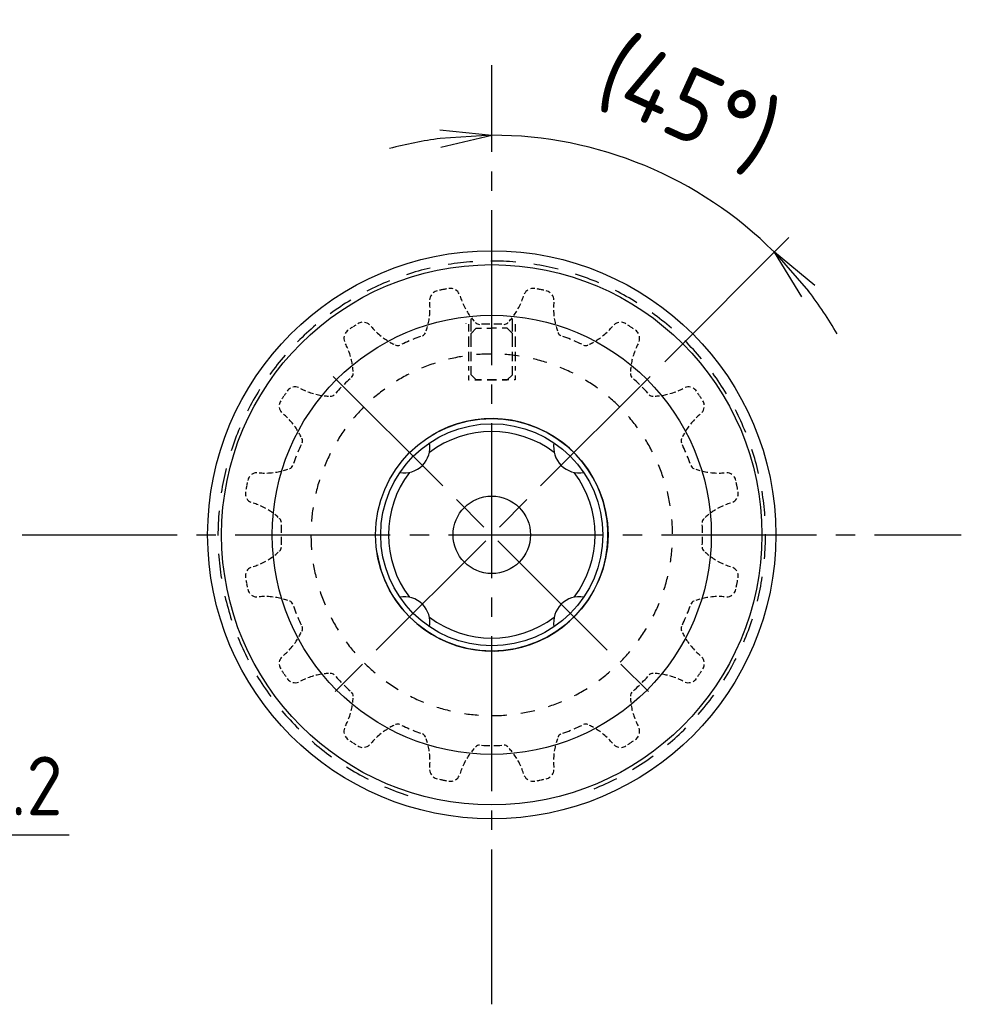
# Model space of a CAD drawing. Header units: millimetres. Extents: x -127 to 1, y 374 to 430.
# Tile 6 of 6: x -19 to -1, y 407 to 426. Entities that reach past the tile are written whole.
import ezdxf

# ---------------------------------------------------------------- set-up
doc = ezdxf.new("R2010")
doc.units = ezdxf.units.MM
for name, pattern in [('AM_ISO08W050', [18, 12, -1.5, 3, -1.5]), ('AM_ISO08W050x2', [9, 6, -0.75, 1.5, -0.75]), ('CNS_SOLID', [0]), ('GEN7A', [6.875, 5, -0.625, 0.625, -0.625])]:
    doc.linetypes.add(name, pattern=pattern)
for name, color, linetype in [('2', 40, 'Continuous'), ('4', 3, 'Continuous'), ('5', 3, 'Continuous'), ('6', 2, 'Continuous'), ('7A', 4, 'GEN7A'), ('8', 1, 'Continuous')]:
    doc.layers.add(name, color=color, linetype=linetype)
doc.layers.add('AM_7', color=4, linetype='AM_ISO08W050', lineweight=25)
doc.layers.add('vis', color=7, linetype='CNS_SOLID', lineweight=30)
doc.styles.get("Standard").update_dxf_attribs({"font": 'ISOCP.SHX', "bigfont": 'EXTFONT.SHX'})
doc.dimstyles.new('AM_ISO$2', dxfattribs={"dimscale": 0.3, "dimtxt": 3.5, "dimasz": 2.5, "dimexe": 1, "dimexo": 1, "dimgap": 1.5, "dimtad": 1, "dimdsep": 46, "dimtxsty": 'STANDARD', "dimblk": 'OPEN', "dimcen": 0, "dimclrd": 3, "dimclre": 3, "dimclrt": 2, "dimadec": 0, "dimazin": 2, "dimtp": 0.1, "dimtm": 0.1, "dimtfac": 0.71, "dimtmove": 0, "dimatfit": 3, "dimfxl": 1, "dimlwd": -1, "dimlwe": -1, "dimarcsym": 1})
doc.dimstyles.new('AM_ISO$3', dxfattribs={"dimscale": 0.3, "dimtxt": 3, "dimasz": 3, "dimexe": 1, "dimexo": 1, "dimgap": 1, "dimtad": 1, "dimtoh": 1, "dimdec": 3, "dimdsep": 46, "dimtxsty": 'STANDARD', "dimblk": 'OPEN', "dimcen": 0, "dimclrd": 3, "dimclre": 3, "dimclrt": 2, "dimazin": 2, "dimtp": 0.1, "dimtm": 0.1, "dimtfac": 0.71, "dimtdec": 3, "dimtofl": 0, "dimtmove": 0, "dimatfit": 0, "dimldrblk": 'OPEN', "dimfxl": 1, "dimlwd": -1, "dimlwe": -1, "dimarcsym": 1})

# ---------------------------------------------------------------- blocks, each defined once
blk = doc.blocks.new('_Open')
at = {"color": 0, "linetype": 'ByBlock', "lineweight": -2}
for p, q in [((-1, 0.167), (0, 0)), ((-1, -0.167), (0, 0)), ((0, 0), (-1, 0))]:
    blk.add_line(p, q, dxfattribs=at)
blk = doc.blocks.new('*D279')
at = {"layer": '5', "color": 3, "transparency": 16777216}
blk.add_line((-6.399, 419.492), (-3.996, 421.895), dxfattribs=at)
for start, end in [(97.4117, 104.8234), (45, 90), (30.1766, 37.5883)]:
    blk.add_arc((-9.749, 416.142), 7.736, start, end, dxfattribs=at)
at = {"layer": 'DEFPOINTS', "color": 0, "transparency": 16777216}
for p in [(-9.749, 425.231), (-7.747, 423.615), (-6.682, 419.21), (-12.817, 413.075), (-9.749, 407.053)]:
    blk.add_point(p, dxfattribs=at)
at = {"layer": '5', "color": 3, "transparency": 16777216}
for p, rotation in [((-9.749, 423.878), 3.705850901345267), ((-4.279, 421.612), 131.2941490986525)]:
    blk.add_blockref('_Open', p, dxfattribs=dict(at, rotation=rotation))
at = {"layer": '5', "color": 2, "transparency": 16777216, "insert": (-5.96, 424.422), "char_height": 1.4, "attachment_point": 5, "rotation": 335.413}
blk.add_mtext('(45°)', dxfattribs=at)
blk = doc.blocks.new('*D281')
at = {"layer": '5', "color": 3, "transparency": 16777216}
for p, q in [((-24.172, 413.303), (-22.398, 410.332)), ((-22.398, 410.332), (-17.931, 410.332))]:
    blk.add_line(p, q, dxfattribs=at)
at = {"layer": 'DEFPOINTS', "color": 0, "transparency": 16777216}
for p in [(-26.215, 416.723), (-24.757, 414.281)]:
    blk.add_point(p, dxfattribs=at)
at = {"layer": '5', "color": 3, "transparency": 16777216, "xscale": 1.14, "yscale": 1.14, "zscale": 1.14, "rotation": 120.8436985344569}
blk.add_blockref('_Open', (-24.757, 414.281), dxfattribs=at)
at = {"layer": '5', "color": 2, "transparency": 16777216, "insert": (-19.974, 411.282), "char_height": 1.14, "attachment_point": 5}
blk.add_mtext('2-C0.2', dxfattribs=at)

msp = doc.modelspace()

# ---------------------------------------------------------------- linework, layer by layer
at = {"color": 1}
for p, q in [((-10.1992, 420.2175), (-10.1992, 420.0781)), ((-9.2992, 420.2175), (-9.2992, 420.0781)), ((-10.1992, 419.9807), (-10.1992, 419.7797)), ((-9.2992, 419.9807), (-9.2992, 419.7797)), ((-10.1992, 419.6823), (-10.1992, 419.5027)), ((-9.2992, 419.6823), (-9.2992, 419.5027)), ((-10.1992, 419.4052), (-10.1992, 419.323)), ((-9.2992, 419.4052), (-9.2992, 419.323)), ((-10.1992, 419.2256), (-10.1992, 419.1423)), ((-9.2992, 419.2256), (-9.2992, 419.1423)), ((-10.1992, 419.1423), (-10.1854, 419.1423)), ((-10.0771, 419.1423), (-9.9484, 419.1423)), ((-9.84, 419.1423), (-9.7492, 419.1423)), ((-9.6583, 419.1423), (-9.7492, 419.1423)), ((-9.4213, 419.1423), (-9.55, 419.1423)), ((-9.2992, 419.1423), (-9.313, 419.1423))]:
    msp.add_line(p, q, dxfattribs=at)
for points in [[(-10.1492, 420.0781), (-10.1492, 420.3217)], [(-9.3492, 420.0781), (-9.3492, 420.3217)], [(-10.1492, 419.9192), (-10.1492, 420.0423), (-10.0492, 420.1423), (-9.9508, 420.1423)], [(-9.8424, 420.1423), (-9.7492, 420.1423)], [(-9.6559, 420.1423), (-9.7492, 420.1423)], [(-9.3492, 419.9192), (-9.3492, 420.0423), (-9.4492, 420.1423), (-9.5476, 420.1423)], [(-10.1492, 419.7797), (-10.1492, 419.9807)], [(-9.3492, 419.7797), (-9.3492, 419.9807)], [(-10.1492, 419.5027), (-10.1492, 419.6823)], [(-9.3492, 419.5027), (-9.3492, 419.6823)], [(-10.1492, 419.2423), (-10.1492, 419.4052)], [(-9.3492, 419.2423), (-9.3492, 419.4052)], [(-9.9484, 419.1423), (-10.0492, 419.1423), (-10.1492, 419.2423)], [(-9.55, 419.1423), (-9.4492, 419.1423), (-9.3492, 419.2423)], [(-9.7492, 419.1423), (-9.84, 419.1423)], [(-9.7492, 419.1423), (-9.6583, 419.1423)]]:
    msp.add_lwpolyline(points, dxfattribs=at)
for radius in [4.25, 2.25, 0.75]:
    msp.add_circle((-9.7492, 416.1423), radius)
for radius, start, end in [(5.3, 102.96806, 108.16277), (5.3, 93.96806, 99.16277), (5.3, 84.96806, 90.16277), (5.3, 75.96806, 81.16277), (5.3, 66.96806, 72.16277), (5.3, 111.96806, 117.16277), (5.3, 120.96806, 126.16277), (5.3, 57.96806, 63.16277), (5.3, 48.96806, 54.16277), (5.3, 129.96806, 135.16277), (5.3, 39.96806, 45.16277), (5.3, 138.96806, 144.16277), (3.5, 99.2746, 103.81666), (3.5, 90.2746, 94.81666), (3.5, 81.2746, 85.81666), (3.5, 72.2746, 76.81666), (3.5, 108.2746, 112.81666), (3.5, 63.2746, 67.81666), (3.5, 117.2746, 121.81666), (5.3, 30.96806, 36.16277), (3.5, 54.2746, 58.81666), (5.3, 147.96806, 153.16277), (3.5, 126.2746, 130.81666), (3.5, 45.2746, 49.81666), (3.5, 135.2746, 139.81666), (3.5, 36.2746, 40.81666), (5.3, 21.96806, 27.16277), (5.3, 156.96806, 162.16277), (3.5, 144.2746, 148.81666), (3.5, 27.2746, 31.81666), (3.5, 153.2746, 157.81666), (5.3, 12.96806, 18.16277), (3.5, 18.2746, 22.81666), (5.3, 165.96806, 171.16277), (3.5, 162.2746, 166.81666), (3.5, 9.2746, 13.81666), (5.3, 3.96806, 9.16277), (5.3, 174.96806, 180.16277), (3.5, 171.2746, 175.81666), (3.5, 0.2746, 4.81666), (3.5, 180.2746, 184.81666), (5.3, 354.96806, 0.16277), (5.3, 183.96806, 189.16277), (3.5, 351.2746, 355.81666), (3.5, 189.2746, 193.81666), (3.5, 342.2746, 346.81666), (5.3, 345.96806, 351.16277), (3.5, 198.2746, 202.81666), (5.3, 192.96806, 198.16277), (3.5, 333.2746, 337.81666), (3.5, 207.2746, 211.81666), (5.3, 336.96806, 342.16277), (3.5, 324.2746, 328.81666), (5.3, 201.96806, 207.16277), (3.5, 216.2746, 220.81666), (3.5, 315.2746, 319.81666), (3.5, 225.2746, 229.81666), (5.3, 327.96806, 333.16277), (3.5, 306.2746, 310.81666), (5.3, 210.96806, 216.16277), (3.5, 234.2746, 238.81666), (3.5, 297.2746, 301.81666), (3.5, 243.2746, 247.81666), (3.5, 288.2746, 292.81666), (5.3, 318.96806, 324.16277), (5.3, 219.96806, 225.16277), (3.5, 252.2746, 256.81666), (3.5, 261.2746, 265.81666), (3.5, 279.2746, 283.81666), (3.5, 270.2746, 274.81666), (5.3, 309.96806, 315.16277), (5.3, 228.96806, 234.16277), (5.3, 300.96806, 306.16277), (5.3, 237.96806, 243.16277), (5.3, 291.96806, 297.16277), (5.3, 246.96806, 252.16277)]:
    msp.add_arc((-9.7492, 416.1423), radius, start, end, dxfattribs=at)
for start, end in [(52.85169, 127.14831), (142.85169, 217.14831), (322.85169, 37.14831), (232.85169, 307.14831)]:
    msp.add_arc((-9.7492, 416.1423), 2, start, end)
at = {"layer": '2'}
for radius in [5.23, 2.15]:
    msp.add_circle((-9.7492, 416.1423), radius, dxfattribs=at)
at = {"layer": '4'}
msp.add_arc((-9.7492, 416.1423), 2.25, 188.74899, 121.25101, dxfattribs=at)
at = {"layer": '6'}
for centre, start, end in [((-11.4462, 417.8393), 260.31877, 9.68123), ((-8.0521, 417.8393), 170.31877, 279.68123), ((-11.4462, 414.4452), 350.31877, 99.68123), ((-8.0521, 414.4452), 80.31877, 189.68123)]:
    msp.add_arc(centre, 0.5, start, end, dxfattribs=at)
at = {"layer": '7A', "ltscale": 0.6}
for p, q in [((-9.7492, 407.0533), (-9.7492, 425.2313)), ((-18.8382, 416.1423), (-0.6602, 416.1423))]:
    msp.add_line(p, q, dxfattribs=at)
at = {"layer": '8'}
for centre, radius, start, end in [((-9.738, 416.0891), 4.8943, 101.30973, 102.0493), ((-9.7392, 416.0889), 4.8943, 100.4507, 101.19027), ((-10.5499, 420.7228), 0.19, 73.86037, 99.91595), ((-10.5499, 420.7228), 0.19, 26.22217, 58.12566), ((-8.9484, 420.7228), 0.19, 121.87434, 153.77783), ((-8.9484, 420.7228), 0.19, 80.08405, 106.13963), ((-9.7592, 416.0889), 4.8943, 78.80973, 79.5493), ((-9.7603, 416.0891), 4.8943, 77.9507, 78.69027), ((-10.7623, 420.6806), 0.19, 144.37434, 176.27783), ((-10.7623, 420.6806), 0.19, 102.58405, 128.63963), ((-9.0992, 421.1593), 1.325, 197.51342, 201.91158), ((-10.3992, 421.1593), 1.325, 338.08842, 342.48658), ((-8.7361, 420.6806), 0.19, 51.36037, 77.41595), ((-8.7361, 420.6806), 0.19, 3.72217, 35.62566), ((-12.2697, 420.5287), 1.325, 353.35355, 358.48407), ((-12.2697, 420.5287), 1.325, 0.58842, 4.98658), ((-9.0992, 421.1593), 1.325, 204.01593, 209.14645), ((-10.3992, 421.1593), 1.325, 330.85355, 335.98407), ((-7.2287, 420.5287), 1.325, 175.01342, 179.41158), ((-7.2287, 420.5287), 1.325, 181.51593, 186.64645), ((-12.2697, 420.5287), 1.325, 346.90026, 351.2631), ((-9.0992, 421.1593), 1.325, 211.2369, 215.59974), ((-9.0992, 421.1593), 1.325, 218.09409, 221.79433), ((-10.3992, 421.1593), 1.325, 318.20567, 321.90591), ((-10.3992, 421.1593), 1.325, 324.40026, 328.7631), ((-7.2287, 420.5287), 1.325, 188.7369, 193.09974), ((-9.7186, 416.0975), 4.8943, 123.80973, 124.5493), ((-9.7195, 416.0968), 4.8943, 122.9507, 123.69027), ((-12.2419, 420.0677), 0.19, 96.36037, 122.41595), ((-12.2419, 420.0677), 0.19, 48.72217, 80.62566), ((-11.0686, 421.0262), 1.325, 220.01342, 224.41158), ((-12.2697, 420.5287), 1.325, 340.70567, 344.40591), ((-11.3655, 420.9361), 1.325, 327.71029, 327.89584), ((-9.0992, 421.1593), 1.325, 223.35416, 223.53971), ((-9.9872, 420.3155), 0.1, 223.53971, 270.52715), ((-9.7492, 416.1423), 4.08, 90.54555, 92.75092), ((-9.7492, 416.1423), 4.08, 87.24908, 89.45445), ((-9.5112, 420.3155), 0.1, 269.47285, 316.46029), ((-10.3992, 421.1593), 1.325, 316.46029, 316.64584), ((-7.2287, 420.5287), 1.325, 195.59409, 199.29433), ((-8.4298, 421.0262), 1.325, 315.58842, 319.98658), ((-7.2565, 420.0677), 0.19, 99.37434, 131.27783), ((-7.2565, 420.0677), 0.19, 57.58405, 83.63963), ((-9.7789, 416.0968), 4.8943, 56.30973, 57.0493), ((-9.7798, 416.0975), 4.8943, 55.4507, 56.19027), ((-12.4219, 419.9474), 0.19, 166.87434, 198.77783), ((-12.4219, 419.9474), 0.19, 125.08405, 151.13963), ((-11.0686, 421.0262), 1.325, 226.51593, 231.64645), ((-11.0686, 421.0262), 1.325, 233.7369, 238.09974), ((-9.7492, 416.1423), 4.08, 109.74908, 111.95445), ((-11.1263, 420.0889), 0.1, 291.97285, 338.96029), ((-7.2287, 420.5287), 1.325, 200.85416, 201.03971), ((-8.372, 420.0889), 0.1, 201.03971, 248.02715), ((-9.7492, 416.1423), 4.08, 68.04555, 70.25092), ((-8.4298, 421.0262), 1.325, 301.90026, 306.2631), ((-8.4298, 421.0262), 1.325, 308.35355, 313.48407), ((-7.0765, 419.9474), 0.19, 28.86037, 54.91595), ((-7.0765, 419.9474), 0.19, 341.22217, 13.12566), ((-13.7564, 419.2303), 1.325, 23.08842, 27.48658), ((-11.0686, 421.0262), 1.325, 240.59409, 244.29433), ((-11.0686, 421.0262), 1.325, 245.85416, 246.03971), ((-11.5661, 419.9067), 0.1, 246.03971, 293.02715), ((-9.7492, 416.1423), 4.08, 113.04555, 115.25092), ((-9.7492, 416.1423), 4.08, 64.74908, 66.95445), ((-7.9323, 419.9067), 0.1, 246.97285, 293.96029), ((-8.4298, 421.0262), 1.325, 293.96029, 294.14584), ((-8.4298, 421.0262), 1.325, 295.70567, 299.40591), ((-5.742, 419.2303), 1.325, 152.51342, 156.91158), ((-13.7564, 419.2303), 1.325, 15.85355, 20.98407), ((-13.7564, 419.2303), 1.325, 9.40026, 13.7631), ((-5.742, 419.2303), 1.325, 166.2369, 170.59974), ((-5.742, 419.2303), 1.325, 159.01593, 164.14645), ((-13.7564, 419.2303), 1.325, 3.20567, 6.90591), ((-5.742, 419.2303), 1.325, 173.09409, 176.79433), ((-9.7492, 416.1423), 4.08, 132.24908, 134.45445), ((-12.5318, 419.2615), 0.1, 314.47285, 1.46029), ((-13.7564, 419.2303), 1.325, 1.46029, 1.64584), ((-6.9666, 419.2615), 0.1, 178.53971, 225.52715), ((-5.742, 419.2303), 1.325, 178.35416, 178.53971), ((-9.7492, 416.1423), 4.08, 45.54555, 47.75092), ((-13.5543, 418.815), 0.19, 118.86037, 144.91595), ((-13.5543, 418.815), 0.19, 71.22217, 103.12566), ((-12.8372, 420.1495), 1.325, 242.51342, 246.91158), ((-9.7492, 416.1423), 4.08, 135.54555, 137.75092), ((-9.7492, 416.1423), 4.08, 42.24908, 44.45445), ((-6.6612, 420.1495), 1.325, 293.08842, 297.48658), ((-5.944, 418.815), 0.19, 76.87434, 108.77783), ((-5.944, 418.815), 0.19, 35.08405, 61.13963), ((-9.7037, 416.1126), 4.8943, 146.30973, 147.0493), ((-9.7044, 416.1116), 4.8943, 145.4507, 146.19027), ((-12.8372, 420.1495), 1.325, 249.01593, 254.14645), ((-12.8372, 420.1495), 1.325, 256.2369, 260.59974), ((-12.8372, 420.1495), 1.325, 263.09409, 266.79433), ((-12.8372, 420.1495), 1.325, 268.35416, 268.53971), ((-12.8684, 418.9249), 0.1, 268.53971, 315.52715), ((-6.63, 418.9249), 0.1, 224.47285, 271.46029), ((-6.6612, 420.1495), 1.325, 271.46029, 271.64584), ((-6.6612, 420.1495), 1.325, 273.20567, 276.90591), ((-6.6612, 420.1495), 1.325, 279.40026, 283.7631), ((-6.6612, 420.1495), 1.325, 285.85355, 290.98407), ((-9.794, 416.1116), 4.8943, 33.80973, 34.5493), ((-9.7946, 416.1126), 4.8943, 32.9507, 33.69027), ((-13.6746, 418.635), 0.19, 147.58405, 173.63963), ((-13.6746, 418.635), 0.19, 189.37434, 221.27783), ((-5.8238, 418.635), 0.19, 318.72217, 350.62566), ((-5.8238, 418.635), 0.19, 6.36037, 32.41595), ((-14.6331, 417.4617), 1.325, 45.58842, 49.98658), ((-4.8653, 417.4617), 1.325, 130.01342, 134.41158), ((-14.6331, 417.4617), 1.325, 38.35355, 43.48407), ((-14.6331, 417.4617), 1.325, 31.90026, 36.2631), ((-4.8653, 417.4617), 1.325, 143.7369, 148.09974), ((-4.8653, 417.4617), 1.325, 136.51593, 141.64645), ((-14.6331, 417.4617), 1.325, 25.70567, 29.40591), ((-4.8653, 417.4617), 1.325, 150.59409, 154.29433), ((-9.7492, 416.1423), 4.08, 154.74908, 156.95445), ((-14.6331, 417.4617), 1.325, 23.96029, 24.14584), ((-13.5137, 417.9592), 0.1, 336.97285, 23.96029), ((-5.9847, 417.9592), 0.1, 156.03971, 203.02715), ((-4.8653, 417.4617), 1.325, 155.85416, 156.03971), ((-9.7492, 416.1423), 4.08, 23.04555, 25.25092), ((-9.7492, 416.1423), 4.08, 158.04555, 160.25092), ((-9.7492, 416.1423), 4.08, 19.74908, 21.95445), ((-13.6958, 417.5194), 0.1, 291.03971, 338.02715), ((-5.8026, 417.5194), 0.1, 201.97285, 248.96029), ((-14.2875, 417.1554), 0.19, 141.36037, 167.41595), ((-14.2875, 417.1554), 0.19, 93.72217, 125.62566), ((-14.1356, 418.6627), 1.325, 265.01342, 269.41158), ((-14.1356, 418.6627), 1.325, 271.51593, 276.64645), ((-14.1356, 418.6627), 1.325, 278.7369, 283.09974), ((-14.1356, 418.6627), 1.325, 285.59409, 289.29433), ((-14.1356, 418.6627), 1.325, 290.85416, 291.03971), ((-5.3628, 418.6627), 1.325, 248.96029, 249.14584), ((-5.3628, 418.6627), 1.325, 250.70567, 254.40591), ((-5.3628, 418.6627), 1.325, 256.90026, 261.2631), ((-5.3628, 418.6627), 1.325, 263.35355, 268.48407), ((-5.3628, 418.6627), 1.325, 270.58842, 274.98658), ((-5.2109, 417.1554), 0.19, 54.37434, 86.27783), ((-5.2109, 417.1554), 0.19, 12.58405, 38.63963), ((-9.6958, 416.1322), 4.8943, 168.80973, 169.5493), ((-9.6961, 416.1311), 4.8943, 167.9507, 168.69027), ((-9.8023, 416.1311), 4.8943, 11.30973, 12.0493), ((-9.8025, 416.1322), 4.8943, 10.4507, 11.19027), ((-14.3297, 416.943), 0.19, 170.08405, 196.13963), ((-5.1687, 416.943), 0.19, 343.86037, 9.91595), ((-14.3297, 416.943), 0.19, 211.87434, 243.77783), ((-14.7663, 415.4923), 1.325, 68.08842, 72.48658), ((-14.7663, 415.4923), 1.325, 60.85355, 65.98407), ((-4.7321, 415.4923), 1.325, 114.01593, 119.14645), ((-4.7321, 415.4923), 1.325, 107.51342, 111.91158), ((-5.1687, 416.943), 0.19, 296.22217, 328.12566), ((-14.7663, 415.4923), 1.325, 54.40026, 58.7631), ((-14.7663, 415.4923), 1.325, 48.20567, 51.90591), ((-4.7321, 415.4923), 1.325, 128.09409, 131.79433), ((-4.7321, 415.4923), 1.325, 121.2369, 125.59974), ((-14.7663, 415.4923), 1.325, 46.46029, 46.64584), ((-13.9224, 416.3803), 0.1, 359.47285, 46.46029), ((-9.7492, 416.1423), 4.08, 177.24908, 179.45445), ((-5.576, 416.3803), 0.1, 133.53971, 180.52715), ((-9.7492, 416.1423), 4.08, 0.54555, 2.75092), ((-4.7321, 415.4923), 1.325, 133.35416, 133.53971), ((-9.7492, 416.1423), 4.08, 180.54555, 182.75092), ((-9.7492, 416.1423), 4.08, 357.24908, 359.45445), ((-14.7663, 416.7923), 1.325, 308.09409, 311.79433), ((-14.7663, 416.7923), 1.325, 313.35416, 313.53971), ((-13.9224, 415.9043), 0.1, 313.53971, 0.52715), ((-5.576, 415.9043), 0.1, 179.47285, 226.46029), ((-4.7321, 416.7923), 1.325, 226.46029, 226.64584), ((-4.7321, 416.7923), 1.325, 228.20567, 231.90591), ((-14.7663, 416.7923), 1.325, 287.51342, 291.91158), ((-14.7663, 416.7923), 1.325, 294.01593, 299.14645), ((-14.7663, 416.7923), 1.325, 301.2369, 305.59974), ((-4.7321, 416.7923), 1.325, 234.40026, 238.7631), ((-4.7321, 416.7923), 1.325, 240.85355, 245.98407), ((-4.7321, 416.7923), 1.325, 248.08842, 252.48658), ((-14.3297, 415.3415), 0.19, 163.86037, 189.91595), ((-14.3297, 415.3415), 0.19, 116.22217, 148.12566), ((-5.1687, 415.3415), 0.19, 31.87434, 63.77783), ((-5.1687, 415.3415), 0.19, 350.08405, 16.13963), ((-9.6958, 416.1523), 4.8943, 190.4507, 191.19027), ((-9.6961, 416.1534), 4.8943, 191.30973, 192.0493), ((-9.8023, 416.1534), 4.8943, 347.9507, 348.69027), ((-9.8025, 416.1523), 4.8943, 348.80973, 349.5493), ((-14.2875, 415.1292), 0.19, 192.58405, 218.63963), ((-14.2875, 415.1292), 0.19, 234.37434, 266.27783), ((-5.2109, 415.1292), 0.19, 273.72217, 305.62566), ((-5.2109, 415.1292), 0.19, 321.36037, 347.41595), ((-14.1356, 413.6218), 1.325, 90.58842, 94.98658), ((-14.1356, 413.6218), 1.325, 83.35355, 88.48407), ((-14.1356, 413.6218), 1.325, 76.90026, 81.2631), ((-14.1356, 413.6218), 1.325, 70.70567, 74.40591), ((-14.1356, 413.6218), 1.325, 68.96029, 69.14584), ((-13.6958, 414.7651), 0.1, 21.97285, 68.96029), ((-5.8026, 414.7651), 0.1, 111.03971, 158.02715), ((-5.3628, 413.6218), 1.325, 110.85416, 111.03971), ((-5.3628, 413.6218), 1.325, 105.59409, 109.29433), ((-5.3628, 413.6218), 1.325, 98.7369, 103.09974), ((-5.3628, 413.6218), 1.325, 91.51593, 96.64645), ((-5.3628, 413.6218), 1.325, 85.01342, 89.41158), ((-9.7492, 416.1423), 4.08, 199.74908, 201.95445), ((-9.7492, 416.1423), 4.08, 338.04555, 340.25092), ((-9.7492, 416.1423), 4.08, 203.04555, 205.25092), ((-9.7492, 416.1423), 4.08, 334.74908, 336.95445), ((-14.6331, 414.8228), 1.325, 330.59409, 334.29433), ((-14.6331, 414.8228), 1.325, 335.85416, 336.03971), ((-13.5137, 414.3254), 0.1, 336.03971, 23.02715), ((-5.9847, 414.3254), 0.1, 156.97285, 203.96029), ((-4.8653, 414.8228), 1.325, 203.96029, 204.14584), ((-4.8653, 414.8228), 1.325, 205.70567, 209.40591), ((-14.6331, 414.8228), 1.325, 323.7369, 328.09974), ((-4.8653, 414.8228), 1.325, 211.90026, 216.2631), ((-14.6331, 414.8228), 1.325, 310.01342, 314.41158), ((-14.6331, 414.8228), 1.325, 316.51593, 321.64645), ((-4.8653, 414.8228), 1.325, 218.35355, 223.48407), ((-4.8653, 414.8228), 1.325, 225.58842, 229.98658), ((-13.6746, 413.6496), 0.19, 138.72217, 170.62566), ((-5.8238, 413.6496), 0.19, 9.37434, 41.27783), ((-13.6746, 413.6496), 0.19, 186.36037, 212.41595), ((-9.7037, 416.172), 4.8943, 212.9507, 213.69027), ((-9.7044, 416.1729), 4.8943, 213.80973, 214.5493), ((-12.8372, 412.135), 1.325, 99.40026, 103.7631), ((-12.8372, 412.135), 1.325, 93.20567, 96.90591), ((-12.8372, 412.135), 1.325, 91.46029, 91.64584), ((-12.8684, 413.3596), 0.1, 44.47285, 91.46029), ((-6.63, 413.3596), 0.1, 88.53971, 135.52715), ((-6.6612, 412.135), 1.325, 88.35416, 88.53971), ((-6.6612, 412.135), 1.325, 83.09409, 86.79433), ((-6.6612, 412.135), 1.325, 76.2369, 80.59974), ((-9.794, 416.1729), 4.8943, 325.4507, 326.19027), ((-9.7946, 416.172), 4.8943, 326.30973, 327.0493), ((-5.8238, 413.6496), 0.19, 327.58405, 353.63963), ((-13.5543, 413.4696), 0.19, 215.08405, 241.13963), ((-13.5543, 413.4696), 0.19, 256.87434, 288.77783), ((-12.8372, 412.135), 1.325, 113.08842, 117.48658), ((-12.8372, 412.135), 1.325, 105.85355, 110.98407), ((-9.7492, 416.1423), 4.08, 222.24908, 224.45445), ((-9.7492, 416.1423), 4.08, 315.54555, 317.75092), ((-6.6612, 412.135), 1.325, 69.01593, 74.14645), ((-6.6612, 412.135), 1.325, 62.51342, 66.91158), ((-5.944, 413.4696), 0.19, 251.22217, 283.12566), ((-5.944, 413.4696), 0.19, 298.86037, 324.91595), ((-9.7492, 416.1423), 4.08, 225.54555, 227.75092), ((-12.5318, 413.0231), 0.1, 358.53971, 45.52715), ((-6.9666, 413.0231), 0.1, 134.47285, 181.46029), ((-9.7492, 416.1423), 4.08, 312.24908, 314.45445), ((-13.7564, 413.0543), 1.325, 353.09409, 356.79433), ((-13.7564, 413.0543), 1.325, 358.35416, 358.53971), ((-5.742, 413.0543), 1.325, 181.46029, 181.64584), ((-5.742, 413.0543), 1.325, 183.20567, 186.90591), ((-13.7564, 413.0543), 1.325, 339.01593, 344.14645), ((-13.7564, 413.0543), 1.325, 346.2369, 350.59974), ((-5.742, 413.0543), 1.325, 189.40026, 193.7631), ((-5.742, 413.0543), 1.325, 195.85355, 200.98407), ((-13.7564, 413.0543), 1.325, 332.51342, 336.91158), ((-5.742, 413.0543), 1.325, 203.08842, 207.48658), ((-12.4219, 412.3371), 0.19, 161.22217, 193.12566), ((-11.0686, 411.2584), 1.325, 128.35355, 133.48407), ((-11.0686, 411.2584), 1.325, 121.90026, 126.2631), ((-11.0686, 411.2584), 1.325, 115.70567, 119.40591), ((-11.0686, 411.2584), 1.325, 113.96029, 114.14584), ((-11.5661, 412.3778), 0.1, 66.97285, 113.96029), ((-9.7492, 416.1423), 4.08, 244.74908, 246.95445), ((-9.7492, 416.1423), 4.08, 248.04555, 250.25092), ((-9.7492, 416.1423), 4.08, 289.74908, 291.95445), ((-9.7492, 416.1423), 4.08, 293.04555, 295.25092), ((-7.9323, 412.3778), 0.1, 66.03971, 113.02715), ((-8.4298, 411.2584), 1.325, 65.85416, 66.03971), ((-8.4298, 411.2584), 1.325, 60.59409, 64.29433), ((-8.4298, 411.2584), 1.325, 53.7369, 58.09974), ((-8.4298, 411.2584), 1.325, 46.51593, 51.64645), ((-7.0765, 412.3371), 0.19, 346.87434, 18.77783), ((-12.4219, 412.3371), 0.19, 208.86037, 234.91595), ((-9.7186, 416.1871), 4.8943, 235.4507, 236.19027), ((-9.7195, 416.1877), 4.8943, 236.30973, 237.0493), ((-11.0686, 411.2584), 1.325, 135.58842, 139.98658), ((-11.1263, 412.1956), 0.1, 21.03971, 68.02715), ((-12.2697, 411.7558), 1.325, 20.85416, 21.03971), ((-12.2697, 411.7558), 1.325, 15.59409, 19.29433), ((-7.2287, 411.7558), 1.325, 160.70567, 164.40591), ((-7.2287, 411.7558), 1.325, 158.96029, 159.14584), ((-8.372, 412.1956), 0.1, 111.97285, 158.96029), ((-8.4298, 411.2584), 1.325, 40.01342, 44.41158), ((-9.7789, 416.1877), 4.8943, 302.9507, 303.69027), ((-9.7798, 416.1871), 4.8943, 303.80973, 304.5493), ((-7.0765, 412.3371), 0.19, 305.08405, 331.13963), ((-12.2419, 412.2168), 0.19, 237.58405, 263.63963), ((-12.2419, 412.2168), 0.19, 279.37434, 311.27783), ((-12.2697, 411.7558), 1.325, 8.7369, 13.09974), ((-9.0992, 411.1252), 1.325, 138.20567, 141.90591), ((-9.0992, 411.1252), 1.325, 136.46029, 136.64584), ((-9.9872, 411.9691), 0.1, 89.47285, 136.46029), ((-9.7492, 416.1423), 4.08, 267.24908, 269.45445), ((-9.7492, 416.1423), 4.08, 270.54555, 272.75092), ((-9.5112, 411.9691), 0.1, 43.53971, 90.52715), ((-10.3992, 411.1252), 1.325, 43.35416, 43.53971), ((-10.3992, 411.1252), 1.325, 38.09409, 41.79433), ((-7.2287, 411.7558), 1.325, 166.90026, 171.2631), ((-7.2565, 412.2168), 0.19, 228.72217, 260.62566), ((-7.2565, 412.2168), 0.19, 276.36037, 302.41595), ((-12.2697, 411.7558), 1.325, 1.51593, 6.64645), ((-12.2697, 411.7558), 1.325, 355.01342, 359.41158), ((-9.0992, 411.1252), 1.325, 150.85355, 155.98407), ((-9.0992, 411.1252), 1.325, 144.40026, 148.7631), ((-10.3992, 411.1252), 1.325, 31.2369, 35.59974), ((-10.3992, 411.1252), 1.325, 24.01593, 29.14645), ((-7.2287, 411.7558), 1.325, 180.58842, 184.98658), ((-7.2287, 411.7558), 1.325, 173.35355, 178.48407), ((-10.7623, 411.604), 0.19, 183.72217, 215.62566), ((-9.0992, 411.1252), 1.325, 158.08842, 162.48658), ((-10.3992, 411.1252), 1.325, 17.51342, 21.91158), ((-8.7361, 411.604), 0.19, 324.37434, 356.27783), ((-10.7623, 411.604), 0.19, 231.36037, 257.41595), ((-9.738, 416.1954), 4.8943, 257.9507, 258.69027), ((-9.7392, 416.1956), 4.8943, 258.80973, 259.5493), ((-10.5499, 411.5617), 0.19, 260.08405, 286.13963), ((-10.5499, 411.5617), 0.19, 301.87434, 333.77783), ((-8.9484, 411.5617), 0.19, 206.22217, 238.12566), ((-8.9484, 411.5617), 0.19, 253.86037, 279.91595), ((-9.7592, 416.1956), 4.8943, 280.4507, 281.19027), ((-9.7603, 416.1954), 4.8943, 281.30973, 282.0493), ((-8.7361, 411.604), 0.19, 282.58405, 308.63963)]:
    msp.add_arc(centre, radius, start, end, dxfattribs=at)
at = {"layer": 'AM_7', "linetype": 'AM_ISO08W050x2', "ltscale": 0.5}
for p, q in [((-6.6818, 419.2096), (-12.8165, 413.0749)), ((-12.8165, 419.2096), (-6.6818, 413.0749))]:
    msp.add_line(p, q, dxfattribs=at)
at = {"layer": 'vis'}
msp.add_circle((-9.7492, 416.1423), 5.5, dxfattribs=at)

# ---------------------------------------------------------------- dimensions: what is measured, and where the dimension line sits
at = {"layer": '5'}
dim = msp.add_angular_dim_2l(base=(-7.747, 423.6145), line1=((-9.7492, 407.0533), (-9.7492, 425.2313)), line2=((-6.6818, 419.2096), (-12.8165, 413.0749)), text='(<>)', dimstyle='AM_ISO$2', override={"dimscale": 0.4, "dimtp": 0, "dimtm": 0.008}, dxfattribs=at)
dim.commit()
dim.dimension.update_dxf_attribs({"geometry": '*D279', "text_midpoint": (-6.5305, 423.1767), "dimtype": 162})
dim = msp.add_diameter_dim_2p(p1=(-26.2149, 416.7233), p2=(-24.7567, 414.2814), text='2-C0.2', dimstyle='AM_ISO$3', override={"dimscale": 0.38, "dimtp": 0.01, "dimtm": 0.01}, dxfattribs=at)
dim.commit()
dim.dimension.update_dxf_attribs({"geometry": '*D281', "text_midpoint": (-19.9743, 410.3316), "dimtype": 163})

doc.saveas('drawing.dxf')
